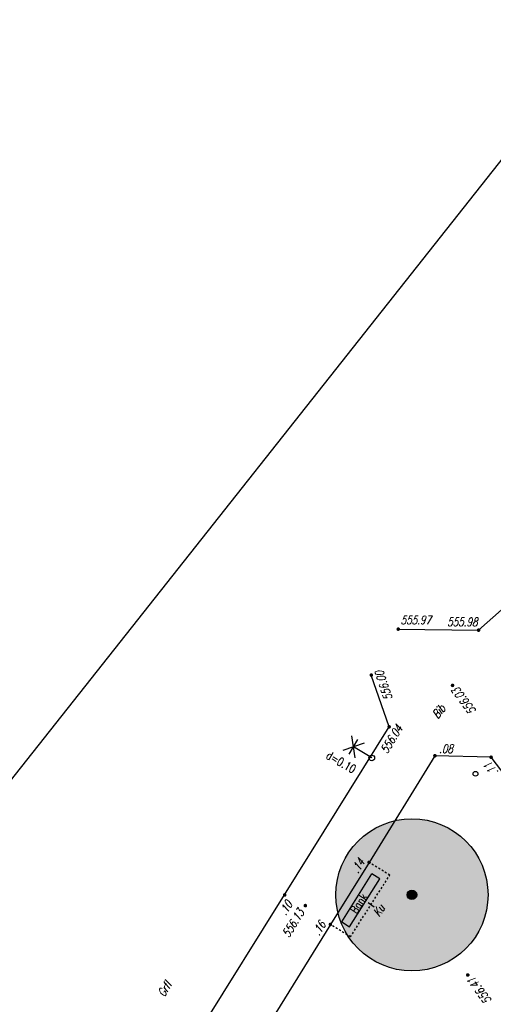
# Model space of a CAD drawing. Header units: metres. Extents: x 2 to 485, y 6 to 594.
# Tile 154 of 176: x 282 to 307, y 449 to 500. Entities that reach past the tile are written whole.
import ezdxf
from ezdxf.enums import TextEntityAlignment as Align

# ---------------------------------------------------------------- set-up
doc = ezdxf.new("R2010")
doc.units = ezdxf.units.M
doc.header["$LTSCALE"] = 0.0125
doc.linetypes.add('260241_A_bea$0$PUNKTIERT', pattern=[0.2, 0, -0.2])
for name, color, linetype in [('260241_A_bea$0$B23_EINFASS', 5, 'Continuous'), ('260241_A_bea$0$B25_EINFASS_GEPKT', 7, '260241_A_bea$0$PUNKTIERT'), ('260241_A_bea$0$B28_VEINFASS_TXT', 5, 'Continuous'), ('260241_A_bea$0$B30_BEWSYM', 3, 'Continuous'), ('260241_A_bea$0$B34_ZUBEHOER_1', 6, 'Continuous'), ('260241_A_bea$0$B38_SPARTEN1_SYM', 2, 'Continuous'), ('260241_A_bea$0$B53_HAUPTHOEHEN', 4, 'Continuous'), ('260241_A_bea$0$B54_HOEHEN', 253, 'Continuous')]:
    doc.layers.add(name, color=color, linetype=linetype)
doc.layers.add('260241_A_bea$0$B62_PLOTBOX', color=9, linetype='Continuous', plot=False)
doc.layers.add('260241_A_bea$0$f_fill_baum', color=86, linetype='Continuous', lineweight=18)
doc.styles.add('260241_A_bea$0$ROMANS', font='ROMANS')

# ---------------------------------------------------------------- blocks, each defined once
blk = doc.blocks.new('260241_A_bea$0$BEL_MAST')
for p, q in [((0.15, 0.25), (-0.15, 0.5)), ((-0.15, 0.25), (0.15, 0.5)), ((-0.15, 0.375), (0.15, 0.375)), ((0, 0), (0, 0.375))]:
    blk.add_line(p, q)
blk.add_circle((0, 0), 0.05)
blk = doc.blocks.new('260241_A_bea$0$HOEHENPKT_ZENTR')
at = {"const_width": 0.75}
blk.add_lwpolyline([(-0.375, 0, 1), (0.375, 0, 1)], format="xyb", close=True, dxfattribs=at)
blk = doc.blocks.new('260241_A_bea$0$PAPIERK_RUND')
blk.add_circle((0, 0), 0.5)
blk = doc.blocks.new('260241_A_bea$0$BAUMSTAMM')
at = {"const_width": 0.5}
blk.add_lwpolyline([(-0.25, 0, 1), (0.25, 0, 1)], format="xyb", close=True, dxfattribs=at)
blk.add_circle((0, 0), 0.5)

msp = doc.modelspace()

# ---------------------------------------------------------------- hatches: boundary and pattern name
at = {"layer": '260241_A_bea$0$f_fill_baum'}
h = msp.add_hatch(color=256, dxfattribs=at)
h.dxf.hatch_style = 1
edge = h.paths.add_edge_path()
edge.add_ellipse((302.653, 454.269), major_axis=(-2.828, 2.828), ratio=1, start_angle=0, end_angle=360)

# ---------------------------------------------------------------- linework, layer by layer
at = {"color": 252}
msp.add_ellipse((305.993, 460.632), major_axis=(0.0884, 0.0884), ratio=1, start_param=5.497787, end_param=11.780972, dxfattribs=at)
at = {"layer": '260241_A_bea$0$B23_EINFASS', "color": 252, "linetype": 'Continuous'}
for p, q in [((306.156, 468.177), (311.939, 473.335)), ((301.933, 468.232), (306.156, 468.177)), ((301.454, 463.097), (300.515, 465.815)), ((295.959, 454.261), (301.454, 463.097)), ((303.86, 461.577), (300.399, 455.976)), ((306.813, 461.499), (303.86, 461.577)), ((312.783, 453.641), (306.813, 461.499)), ((300.399, 455.976), (298.362, 452.71)), ((289.395, 443.769), (295.959, 454.261)), ((298.362, 452.71), (291.742, 442.038))]:
    msp.add_line(p, q, dxfattribs=at)
at = {"layer": '260241_A_bea$0$B25_EINFASS_GEPKT', "color": 7, "linetype": '260241_A_bea$0$PUNKTIERT', "ltscale": 0.5}
for p, q in [((301.489, 455.308), (300.399, 455.976)), ((299.414, 452.054), (301.489, 455.308)), ((299.414, 452.054), (298.362, 452.71))]:
    msp.add_line(p, q, dxfattribs=at)
at = {"layer": '260241_A_bea$0$B28_VEINFASS_TXT', "color": 252, "linetype": 'Continuous'}
msp.add_line((300.357, 453.861), (300.659, 453.637), dxfattribs=at)
at = {"layer": '260241_A_bea$0$B34_ZUBEHOER_1', "color": 252, "linetype": 'Continuous'}
for p, q in [((298.957, 452.856), (300.547, 455.371)), ((300.963, 455.108), (300.547, 455.371)), ((299.373, 452.593), (300.963, 455.108)), ((298.957, 452.856), (299.373, 452.593))]:
    msp.add_line(p, q, dxfattribs=at)
at = {"layer": '260241_A_bea$0$B62_PLOTBOX', "linetype": 'Continuous'}
msp.add_line((359.44, 558.703), (190.311, 345.04), dxfattribs=at)

# ---------------------------------------------------------------- block references
at = {"layer": '260241_A_bea$0$B30_BEWSYM'}
for name, xscale, yscale in [('260241_A_bea$0$PAPIERK_RUND', 8, 8), ('260241_A_bea$0$BAUMSTAMM', 0.5, 0.5)]:
    msp.add_blockref(name, (302.653, 454.269), dxfattribs=dict(at, xscale=xscale, yscale=yscale))
at = {"layer": '260241_A_bea$0$B38_SPARTEN1_SYM', "xscale": 3, "yscale": 3, "rotation": 58.71477180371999}
msp.add_blockref('260241_A_bea$0$BEL_MAST', (300.539, 461.461), dxfattribs=at)
at = {"layer": '260241_A_bea$0$B54_HOEHEN', "color": 252, "xscale": 0.1249999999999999, "yscale": 0.1249999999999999, "rotation": 358.199999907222}
for p in [(301.933, 468.232), (306.156, 468.177), (300.515, 465.815), (301.454, 463.097), (303.86, 461.577), (306.813, 461.499), (300.399, 455.976), (295.959, 454.261), (298.362, 452.71)]:
    msp.add_blockref('260241_A_bea$0$HOEHENPKT_ZENTR', p, dxfattribs=at)
at = {"layer": '260241_A_bea$0$B54_HOEHEN', "color": 252, "xscale": 0.125, "yscale": 0.125}
for p in [(304.787, 465.275), (297.048, 453.703), (305.588, 450.056)]:
    msp.add_blockref('260241_A_bea$0$HOEHENPKT_ZENTR', p, dxfattribs=at)

# ---------------------------------------------------------------- texts
at = {"layer": '260241_A_bea$0$B28_VEINFASS_TXT', "color": 252, "style": '260241_A_bea$0$ROMANS', "oblique": 15, "width": 0.75}
for s, rotation, p in [('Bib', 51.6322, (304.234, 463.762)), ('Ku', 56.2595, (301.1, 453.325)), ('Grfl', 59.4184, (289.835, 449.201))]:
    msp.add_text(s, height=0.45, rotation=rotation, dxfattribs=at).set_placement(p, align=Align.CENTER)
at = {"layer": '260241_A_bea$0$B34_ZUBEHOER_1', "color": 252, "style": '260241_A_bea$0$ROMANS', "width": 0.75}
msp.add_text('Bank', height=0.45, rotation=57.3527, dxfattribs=at).set_placement((299.746, 453.237))
at = {"layer": '260241_A_bea$0$B38_SPARTEN1_SYM', "style": '260241_A_bea$0$ROMANS', "width": 0.75}
msp.add_text('d=0.10', height=0.45, rotation=329.8136, dxfattribs=at).set_placement((298.098, 461.464))
at = {"layer": '260241_A_bea$0$B53_HAUPTHOEHEN', "color": 252, "style": '260241_A_bea$0$ROMANS', "oblique": 15, "width": 0.75}
for s, rotation, p in [('555.97', 360, (303.65, 468.713)), ('555.98', 360, (306.096, 468.61)), ('556.00', 108.4823, (300.92, 466.018)), ('556.03', 126.6418, (304.929, 465.084)), ('556.04', 58.4712, (301.993, 463.127)), ('556.13', 58.1881, (296.828, 453.456)), ('556.41', 126.6418, (305.737, 449.868))]:
    msp.add_text(s, height=0.45, rotation=rotation, dxfattribs=at).set_placement(p, align=Align.MIDDLE_RIGHT)
at = {"layer": '260241_A_bea$0$B54_HOEHEN', "color": 252, "style": '260241_A_bea$0$ROMANS', "oblique": 15, "width": 0.75}
msp.add_text('.08', height=0.45, dxfattribs=at).set_placement((304.804, 461.944), align=Align.MIDDLE_RIGHT)
for s, rotation, p in [('.11', 127.2252, (306.598, 461.165)), ('.14', 58.1329, (300.005, 456.099)), ('.10', 58.1881, (296.205, 453.884)), ('.16', 58.1881, (297.959, 452.82))]:
    msp.add_text(s, height=0.45, rotation=rotation, dxfattribs=at).set_placement(p, align=Align.MIDDLE_RIGHT)

doc.saveas('drawing.dxf')
